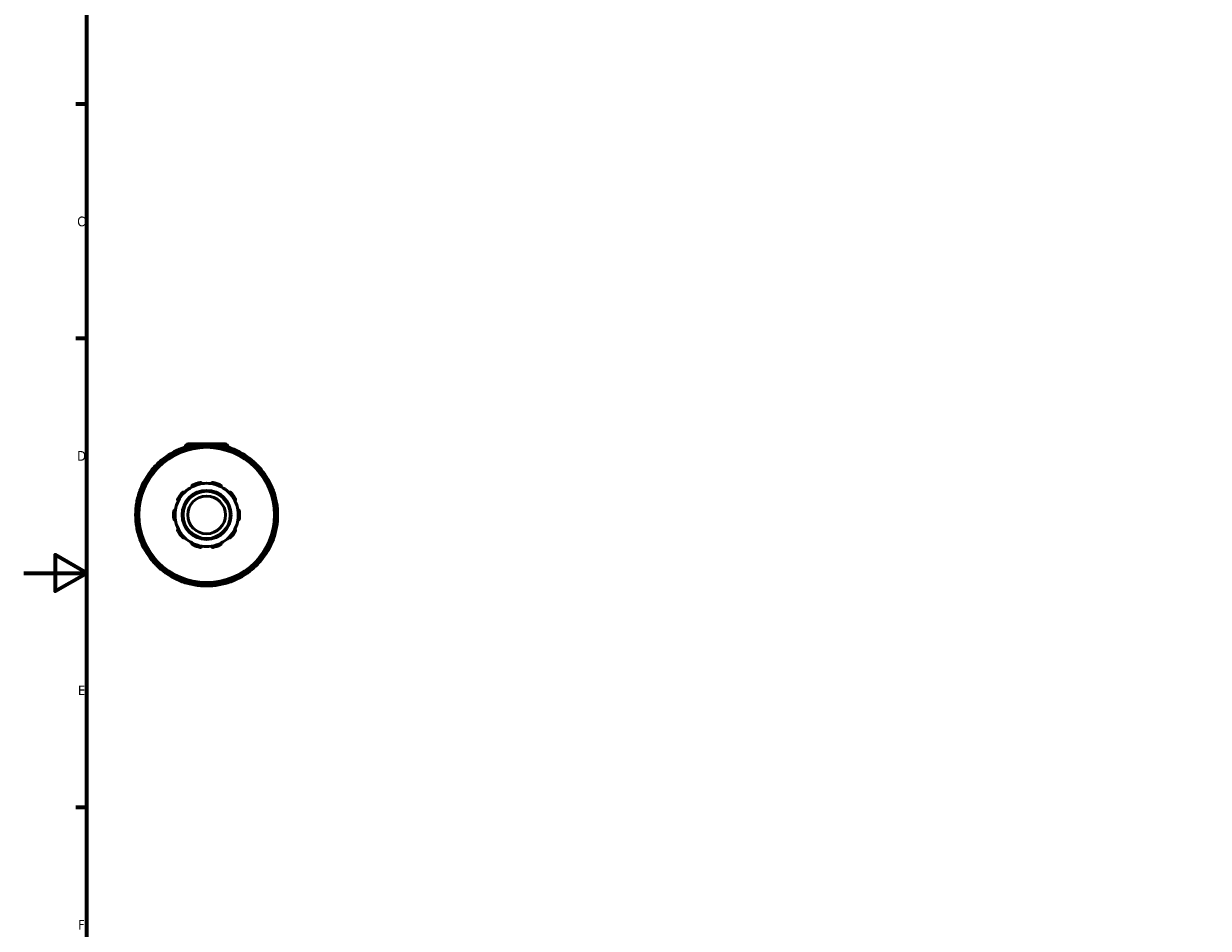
# Model space of a CAD drawing. Header units: millimetres. Extents: x -86 to 901, y -388 to 757.
# Tile 5 of 12: x 0 to 375, y 185 to 471. Entities that reach past the tile are written whole.
import ezdxf

# ---------------------------------------------------------------- set-up
doc = ezdxf.new("R2010")
doc.units = ezdxf.units.MM
for name, color, linetype, lineweight in [('Border (ANSI)', 7, 'Continuous', 70), ('Visible (ANSI)', 7, 'Continuous', 50), ('Visible Narrow (ANSI)', 7, 'Continuous', 35)]:
    doc.layers.add(name, color=color, linetype=linetype, lineweight=lineweight)
doc.styles.add('Note Text (ANSI)', font='tahoma.ttf')

# ---------------------------------------------------------------- blocks, each defined once
blk = doc.blocks.new('Borders Default Border')
at = {"layer": 'Border (ANSI)'}
for p, q in [((20, 445.5), (16.55, 445.5)), ((20, 371.25), (16.55, 371.25)), ((20, 222.75), (16.55, 222.75))]:
    blk.add_line(p, q, dxfattribs=at)
at = {"layer": 'Border (ANSI)', "flags": 128}
for points in [[(20, 20), (20, 574), (821, 574), (821, 20), (20, 20)], [(0, 297), (20, 297), (10, 302.77), (10, 291.23), (20, 297)]]:
    blk.add_lwpolyline(points, dxfattribs=at)
at = {"layer": 'Border (ANSI)', "char_height": 3.05, "attachment_point": 7, "style": 'Note Text (ANSI)'}
for s, insert in [('C', (16.95, 406.8)), ('D', (16.96, 332.6)), ('E', (17.21, 258.35)), ('F', (17.29, 184.1))]:
    blk.add_mtext(s, dxfattribs=dict(at, insert=insert))

msp = doc.modelspace()

# ---------------------------------------------------------------- linework, layer by layer
at = {"layer": 'Visible (ANSI)'}
for p, q in [((52.109, 337.927), (63.809, 337.927)), ((50.023, 335.923), (50.214, 335.591)), ((51.209, 337.027), (51.209, 336.891)), ((54.584, 336.762), (54.584, 337.145)), ((61.334, 337.145), (61.334, 336.762)), ((64.709, 337.027), (64.709, 336.891)), ((65.703, 335.591), (65.894, 335.923)), ((44.368, 332.216), (44.177, 332.548)), ((71.74, 332.548), (71.549, 332.216)), ((40.838, 329.209), (41.17, 329.018)), ((74.747, 329.018), (75.079, 329.209)), ((37.795, 323.172), (37.463, 323.363)), ((78.454, 323.363), (78.122, 323.172)), ((36.241, 318.802), (36.624, 318.802)), ((79.293, 318.802), (79.676, 318.802)), ((36.624, 312.052), (36.241, 312.052)), ((79.676, 312.052), (79.293, 312.052)), ((37.463, 307.491), (37.795, 307.683)), ((78.122, 307.683), (78.454, 307.491)), ((41.17, 301.837), (40.838, 301.646)), ((75.079, 301.646), (74.747, 301.837)), ((44.177, 298.307), (44.368, 298.638)), ((71.549, 298.638), (71.74, 298.307)), ((50.214, 295.263), (50.023, 294.932)), ((54.584, 293.71), (54.584, 294.093)), ((61.334, 294.093), (61.334, 293.71)), ((65.894, 294.932), (65.703, 295.263))]:
    msp.add_line(p, q, dxfattribs=at)
for radius in [21.6, 7.774, 7.475, 5.98]:
    msp.add_circle((57.959, 315.427), radius, dxfattribs=at)
for centre, radius, start, end in [((52.109, 337.027), 0.9, 90, 180), ((57.959, 315.427), 22.5, 80.01505, 99.98495), ((63.809, 337.027), 0.9, 0, 90), ((57.959, 315.427), 22.5, 110.01505, 129.98495), ((50.411, 336.147), 0.449, 110.01505, 210), ((57.959, 315.427), 22.5, 99.98495, 110.01505), ((54.135, 337.145), 0.449, 0, 99.98495), ((61.782, 337.145), 0.448, 80.01505, 180), ((57.959, 315.427), 22.5, 69.98495, 80.01505), ((57.959, 315.427), 22.5, 50.01505, 69.98495), ((65.506, 336.147), 0.449, 330, 69.98495), ((57.959, 315.427), 22.5, 129.98495, 140.01505), ((43.789, 332.324), 0.448, 30, 129.98495), ((72.129, 332.324), 0.449, 50.01505, 150), ((57.959, 315.427), 22.5, 39.98495, 50.01505), ((57.959, 315.427), 22.5, 140.01505, 159.98495), ((41.062, 329.597), 0.448, 140.01505, 240), ((74.855, 329.597), 0.449, 300, 39.98495), ((57.959, 315.427), 22.5, 20.01505, 39.98495), ((57.959, 315.427), 22.5, 159.98495, 170.01505), ((37.239, 322.975), 0.448, 60, 159.98495), ((57.959, 315.427), 10.017, 117.41632, 134.58368), ((57.959, 315.427), 10.017, 98.58368, 117.41632), ((57.959, 315.427), 10.465, 101.14938, 114.85062), ((57.959, 315.427), 10.016, 81.41632, 98.58368), ((57.959, 315.427), 10.017, 62.58368, 81.41632), ((57.959, 315.427), 10.465, 65.14938, 78.85062), ((57.959, 315.427), 10.017, 45.41632, 62.58368), ((78.678, 322.975), 0.448, 20.01505, 120), ((57.959, 315.427), 22.5, 9.98495, 20.01505), ((57.959, 315.427), 22.5, 170.01505, 189.98495), ((36.241, 319.251), 0.448, 170.01505, 270), ((57.959, 315.427), 10.017, 153.41632, 170.58368), ((57.959, 315.427), 10.465, 137.14938, 150.85062), ((57.959, 315.427), 10.017, 134.58368, 153.41632), ((57.959, 315.427), 10.017, 26.58368, 45.41632), ((57.959, 315.427), 10.465, 29.14938, 42.85062), ((57.959, 315.427), 10.017, 9.41632, 26.58368), ((79.676, 319.251), 0.449, 270, 9.98495), ((57.959, 315.427), 22.5, 350.01505, 9.98495), ((57.959, 315.427), 10.465, 173.14938, 186.85062), ((57.959, 315.427), 10.017, 170.58368, 189.41632), ((57.959, 315.427), 10.017, 350.58368, 9.41632), ((57.959, 315.427), 10.465, 353.14938, 6.85062), ((36.241, 311.604), 0.448, 90, 189.98495), ((57.959, 315.427), 22.5, 189.98495, 200.01505), ((57.959, 315.427), 10.017, 189.41632, 206.58368), ((57.959, 315.427), 10.017, 333.41632, 350.58368), ((57.959, 315.427), 22.5, 339.98495, 350.01505), ((79.676, 311.604), 0.448, 350.01505, 90), ((57.959, 315.427), 10.465, 209.14938, 222.85062), ((57.959, 315.427), 10.016, 206.58368, 225.41632), ((57.959, 315.427), 10.016, 225.41632, 242.58368), ((57.959, 315.427), 10.016, 297.41632, 314.58368), ((57.959, 315.427), 10.016, 314.58368, 333.41632), ((57.959, 315.427), 10.465, 317.14938, 330.85062), ((57.959, 315.427), 22.5, 200.01505, 219.98495), ((37.239, 307.88), 0.449, 200.01505, 300), ((57.959, 315.427), 10.017, 242.58368, 261.41632), ((57.959, 315.427), 10.465, 245.14938, 258.85062), ((57.959, 315.427), 10.016, 261.41632, 278.58368), ((57.959, 315.427), 10.017, 278.58368, 297.41632), ((57.959, 315.427), 10.465, 281.14938, 294.85062), ((57.959, 315.427), 22.5, 320.01505, 339.98495), ((78.678, 307.88), 0.448, 240, 339.98495), ((41.062, 301.257), 0.448, 120, 219.98495), ((57.959, 315.427), 22.5, 219.98495, 230.01505), ((57.959, 315.427), 22.5, 309.98495, 320.01505), ((74.855, 301.257), 0.449, 320.01505, 60), ((43.789, 298.531), 0.448, 230.01505, 330), ((57.959, 315.427), 22.5, 230.01505, 249.98495), ((57.959, 315.427), 22.5, 290.01505, 309.98495), ((72.129, 298.531), 0.449, 210, 309.98495), ((50.411, 294.708), 0.449, 150, 249.98495), ((57.959, 315.427), 22.5, 249.98495, 260.01505), ((54.135, 293.71), 0.449, 260.01505, 0), ((57.959, 315.427), 22.5, 260.01505, 279.98495), ((61.782, 293.71), 0.448, 180, 279.98495), ((57.959, 315.427), 22.5, 279.98495, 290.01505), ((65.506, 294.708), 0.449, 290.01505, 30)]:
    msp.add_arc(centre, radius, start, end, dxfattribs=at)
for points, knots in [([(53.346, 324.319), (53.324, 324.365), (53.307, 324.42), (53.297, 324.538), (53.304, 324.601), (53.342, 324.711), (53.37, 324.764), (53.43, 324.833), (53.453, 324.855), (53.504, 324.893), (53.532, 324.91), (53.561, 324.923)], [0.161263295, 0.161263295, 0.161263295, 0.161263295, 0.183059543, 0.183059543, 0.206269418, 0.206269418, 0.2253452, 0.2253452, 0.234883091, 0.234883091, 0.244420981, 0.244420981, 0.244420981, 0.244420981]), ([(55.935, 325.695), (55.966, 325.701), (55.998, 325.704), (56.062, 325.703), (56.093, 325.699), (56.183, 325.678), (56.237, 325.652), (56.332, 325.585), (56.375, 325.538), (56.436, 325.436), (56.455, 325.383), (56.464, 325.332)], [0.084571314, 0.084571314, 0.084571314, 0.084571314, 0.094109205, 0.094109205, 0.103647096, 0.103647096, 0.122722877, 0.122722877, 0.145932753, 0.145932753, 0.167729, 0.167729, 0.167729, 0.167729]), ([(59.454, 325.332), (59.462, 325.383), (59.481, 325.436), (59.542, 325.538), (59.585, 325.585), (59.68, 325.652), (59.734, 325.678), (59.824, 325.699), (59.855, 325.703), (59.919, 325.704), (59.951, 325.701), (59.982, 325.695)], [0.161263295, 0.161263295, 0.161263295, 0.161263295, 0.183059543, 0.183059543, 0.206269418, 0.206269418, 0.2253452, 0.2253452, 0.234883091, 0.234883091, 0.244420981, 0.244420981, 0.244420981, 0.244420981]), ([(62.356, 324.923), (62.385, 324.91), (62.413, 324.893), (62.464, 324.855), (62.487, 324.833), (62.547, 324.764), (62.576, 324.711), (62.613, 324.601), (62.62, 324.538), (62.61, 324.42), (62.594, 324.365), (62.571, 324.319)], [0.084571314, 0.084571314, 0.084571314, 0.084571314, 0.094109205, 0.094109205, 0.103647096, 0.103647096, 0.122722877, 0.122722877, 0.145932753, 0.145932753, 0.167729, 0.167729, 0.167729, 0.167729]), ([(49.001, 319.91), (48.955, 319.934), (48.91, 319.968), (48.832, 320.058), (48.801, 320.114), (48.767, 320.224), (48.758, 320.283), (48.766, 320.375), (48.772, 320.407), (48.791, 320.467), (48.803, 320.497), (48.819, 320.525)], [0.161263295, 0.161263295, 0.161263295, 0.161263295, 0.183059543, 0.183059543, 0.206269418, 0.206269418, 0.2253452, 0.2253452, 0.234883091, 0.234883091, 0.244420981, 0.244420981, 0.244420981, 0.244420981]), ([(50.286, 322.545), (50.308, 322.568), (50.332, 322.589), (50.384, 322.625), (50.412, 322.641), (50.497, 322.677), (50.556, 322.687), (50.672, 322.689), (50.735, 322.676), (50.844, 322.63), (50.89, 322.598), (50.927, 322.561)], [0.084571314, 0.084571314, 0.084571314, 0.084571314, 0.094109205, 0.094109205, 0.103647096, 0.103647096, 0.122722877, 0.122722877, 0.145932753, 0.145932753, 0.167729, 0.167729, 0.167729, 0.167729]), ([(64.99, 322.561), (65.027, 322.598), (65.073, 322.63), (65.182, 322.676), (65.245, 322.689), (65.361, 322.687), (65.42, 322.677), (65.505, 322.641), (65.533, 322.625), (65.585, 322.589), (65.609, 322.568), (65.631, 322.545)], [0.161263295, 0.161263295, 0.161263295, 0.161263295, 0.183059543, 0.183059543, 0.206269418, 0.206269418, 0.2253452, 0.2253452, 0.234883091, 0.234883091, 0.244420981, 0.244420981, 0.244420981, 0.244420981]), ([(67.098, 320.525), (67.114, 320.497), (67.126, 320.467), (67.145, 320.407), (67.151, 320.375), (67.159, 320.283), (67.15, 320.224), (67.116, 320.114), (67.085, 320.058), (67.007, 319.968), (66.962, 319.934), (66.916, 319.91)], [0.084571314, 0.084571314, 0.084571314, 0.084571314, 0.094109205, 0.094109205, 0.103647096, 0.103647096, 0.122722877, 0.122722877, 0.145932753, 0.145932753, 0.167729, 0.167729, 0.167729, 0.167729]), ([(47.568, 316.676), (47.572, 316.707), (47.579, 316.739), (47.6, 316.799), (47.614, 316.827), (47.661, 316.906), (47.703, 316.95), (47.795, 317.019), (47.854, 317.046), (47.969, 317.072), (48.026, 317.073), (48.077, 317.066)], [0.084571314, 0.084571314, 0.084571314, 0.084571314, 0.094109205, 0.094109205, 0.103647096, 0.103647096, 0.122722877, 0.122722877, 0.145932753, 0.145932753, 0.167729, 0.167729, 0.167729, 0.167729]), ([(67.84, 317.066), (67.891, 317.073), (67.948, 317.072), (68.063, 317.046), (68.122, 317.019), (68.214, 316.95), (68.256, 316.906), (68.304, 316.827), (68.317, 316.799), (68.338, 316.739), (68.345, 316.707), (68.349, 316.676)], [0.161263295, 0.161263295, 0.161263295, 0.161263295, 0.183059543, 0.183059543, 0.206269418, 0.206269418, 0.2253452, 0.2253452, 0.234883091, 0.234883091, 0.244420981, 0.244420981, 0.244420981, 0.244420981]), ([(48.077, 313.789), (48.026, 313.781), (47.969, 313.783), (47.854, 313.809), (47.795, 313.836), (47.703, 313.905), (47.661, 313.948), (47.614, 314.027), (47.6, 314.056), (47.579, 314.116), (47.572, 314.148), (47.568, 314.179)], [0.161263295, 0.161263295, 0.161263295, 0.161263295, 0.183059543, 0.183059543, 0.206269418, 0.206269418, 0.2253452, 0.2253452, 0.234883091, 0.234883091, 0.244420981, 0.244420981, 0.244420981, 0.244420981]), ([(68.349, 314.179), (68.345, 314.148), (68.338, 314.116), (68.317, 314.056), (68.304, 314.027), (68.256, 313.948), (68.214, 313.905), (68.122, 313.836), (68.063, 313.809), (67.948, 313.783), (67.891, 313.781), (67.84, 313.789)], [0.084571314, 0.084571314, 0.084571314, 0.084571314, 0.094109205, 0.094109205, 0.103647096, 0.103647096, 0.122722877, 0.122722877, 0.145932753, 0.145932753, 0.167729, 0.167729, 0.167729, 0.167729]), ([(48.819, 310.33), (48.803, 310.358), (48.791, 310.387), (48.772, 310.448), (48.766, 310.479), (48.758, 310.571), (48.767, 310.631), (48.801, 310.741), (48.832, 310.797), (48.91, 310.886), (48.955, 310.921), (49.001, 310.945)], [0.084571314, 0.084571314, 0.084571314, 0.084571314, 0.094109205, 0.094109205, 0.103647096, 0.103647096, 0.122722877, 0.122722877, 0.145932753, 0.145932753, 0.167729, 0.167729, 0.167729, 0.167729]), ([(50.927, 308.293), (50.89, 308.257), (50.844, 308.225), (50.735, 308.179), (50.672, 308.166), (50.556, 308.168), (50.497, 308.178), (50.412, 308.214), (50.384, 308.229), (50.332, 308.266), (50.308, 308.287), (50.286, 308.31)], [0.161263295, 0.161263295, 0.161263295, 0.161263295, 0.183059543, 0.183059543, 0.206269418, 0.206269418, 0.2253452, 0.2253452, 0.234883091, 0.234883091, 0.244420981, 0.244420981, 0.244420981, 0.244420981]), ([(65.631, 308.31), (65.609, 308.287), (65.585, 308.266), (65.533, 308.229), (65.505, 308.214), (65.42, 308.178), (65.361, 308.168), (65.245, 308.166), (65.182, 308.179), (65.073, 308.225), (65.027, 308.257), (64.99, 308.293)], [0.084571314, 0.084571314, 0.084571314, 0.084571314, 0.094109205, 0.094109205, 0.103647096, 0.103647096, 0.122722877, 0.122722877, 0.145932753, 0.145932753, 0.167729, 0.167729, 0.167729, 0.167729]), ([(66.916, 310.945), (66.962, 310.921), (67.007, 310.886), (67.085, 310.797), (67.116, 310.741), (67.15, 310.631), (67.159, 310.571), (67.151, 310.479), (67.145, 310.448), (67.126, 310.387), (67.114, 310.358), (67.098, 310.33)], [0.161263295, 0.161263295, 0.161263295, 0.161263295, 0.183059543, 0.183059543, 0.206269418, 0.206269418, 0.2253452, 0.2253452, 0.234883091, 0.234883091, 0.244420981, 0.244420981, 0.244420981, 0.244420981]), ([(53.561, 305.931), (53.532, 305.945), (53.504, 305.961), (53.453, 306), (53.43, 306.021), (53.37, 306.091), (53.342, 306.144), (53.304, 306.253), (53.297, 306.317), (53.307, 306.435), (53.324, 306.489), (53.346, 306.536)], [0.084571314, 0.084571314, 0.084571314, 0.084571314, 0.094109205, 0.094109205, 0.103647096, 0.103647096, 0.122722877, 0.122722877, 0.145932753, 0.145932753, 0.167729, 0.167729, 0.167729, 0.167729]), ([(56.464, 305.523), (56.455, 305.472), (56.436, 305.419), (56.375, 305.317), (56.332, 305.27), (56.237, 305.203), (56.183, 305.177), (56.093, 305.156), (56.062, 305.152), (55.998, 305.151), (55.966, 305.154), (55.935, 305.16)], [0.161263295, 0.161263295, 0.161263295, 0.161263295, 0.183059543, 0.183059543, 0.206269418, 0.206269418, 0.2253452, 0.2253452, 0.234883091, 0.234883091, 0.244420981, 0.244420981, 0.244420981, 0.244420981]), ([(59.982, 305.16), (59.951, 305.154), (59.919, 305.151), (59.855, 305.152), (59.824, 305.156), (59.734, 305.177), (59.68, 305.203), (59.585, 305.27), (59.542, 305.317), (59.481, 305.419), (59.462, 305.472), (59.454, 305.523)], [0.084571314, 0.084571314, 0.084571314, 0.084571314, 0.094109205, 0.094109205, 0.103647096, 0.103647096, 0.122722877, 0.122722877, 0.145932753, 0.145932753, 0.167729, 0.167729, 0.167729, 0.167729]), ([(62.571, 306.536), (62.594, 306.489), (62.61, 306.435), (62.62, 306.317), (62.613, 306.253), (62.576, 306.144), (62.547, 306.091), (62.487, 306.021), (62.464, 306), (62.413, 305.961), (62.385, 305.945), (62.356, 305.931)], [0.161263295, 0.161263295, 0.161263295, 0.161263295, 0.183059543, 0.183059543, 0.206269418, 0.206269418, 0.2253452, 0.2253452, 0.234883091, 0.234883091, 0.244420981, 0.244420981, 0.244420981, 0.244420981])]:
    msp.add_open_spline(points, degree=3, knots=knots, dxfattribs=at)
at = {"layer": 'Visible Narrow (ANSI)'}
for p, q in [((50.024, 335.923), (50.381, 336.129)), ((50.258, 336.567), (50.399, 336.18)), ((50.629, 335.77), (50.423, 336.127)), ((51.615, 337.027), (51.21, 337.027)), ((54.129, 337.18), (54.058, 337.585)), ((54.135, 337.122), (54.135, 336.709)), ((54.17, 337.145), (54.582, 337.145)), ((61.335, 337.145), (61.747, 337.145)), ((61.782, 336.709), (61.782, 337.122)), ((61.86, 337.585), (61.788, 337.18)), ((64.707, 337.027), (64.302, 337.027)), ((65.495, 336.127), (65.288, 335.77)), ((65.518, 336.18), (65.659, 336.567)), ((65.537, 336.129), (65.893, 335.923)), ((43.766, 332.35), (43.501, 332.666)), ((43.8, 332.304), (44.006, 331.946)), ((43.819, 332.341), (44.176, 332.547)), ((71.741, 332.547), (72.098, 332.341)), ((71.911, 331.946), (72.117, 332.304)), ((72.416, 332.666), (72.151, 332.35)), ((40.72, 329.885), (41.035, 329.62)), ((40.839, 329.21), (41.045, 329.567)), ((41.44, 329.38), (41.082, 329.586)), ((74.835, 329.586), (74.477, 329.38)), ((74.872, 329.567), (75.078, 329.21)), ((74.882, 329.62), (75.197, 329.885)), ((37.206, 322.987), (36.819, 323.128)), ((37.256, 323.005), (37.462, 323.362)), ((37.259, 322.963), (37.616, 322.757)), ((78.301, 322.757), (78.658, 322.963)), ((78.455, 323.362), (78.661, 323.005)), ((79.098, 323.128), (78.711, 322.987)), ((35.801, 319.328), (36.206, 319.257)), ((36.241, 318.804), (36.241, 319.216)), ((36.677, 319.251), (36.264, 319.251)), ((79.653, 319.251), (79.24, 319.251)), ((79.676, 319.216), (79.676, 318.804)), ((79.711, 319.257), (80.116, 319.328)), ((36.206, 311.598), (35.801, 311.526)), ((36.241, 311.639), (36.241, 312.051)), ((36.264, 311.604), (36.677, 311.604)), ((79.24, 311.604), (79.653, 311.604)), ((79.676, 312.051), (79.676, 311.639)), ((80.116, 311.526), (79.711, 311.598)), ((36.819, 307.727), (37.206, 307.868)), ((37.462, 307.493), (37.256, 307.849)), ((37.616, 308.098), (37.259, 307.891)), ((78.658, 307.891), (78.301, 308.098)), ((78.661, 307.849), (78.455, 307.493)), ((78.711, 307.868), (79.098, 307.727)), ((41.035, 301.235), (40.72, 300.97)), ((41.045, 301.288), (40.839, 301.645)), ((41.082, 301.269), (41.44, 301.475)), ((74.477, 301.475), (74.835, 301.269)), ((75.078, 301.645), (74.872, 301.288)), ((75.197, 300.97), (74.882, 301.235)), ((43.501, 298.189), (43.766, 298.504)), ((44.006, 298.909), (43.8, 298.551)), ((44.176, 298.308), (43.819, 298.514)), ((72.098, 298.514), (71.741, 298.308)), ((72.117, 298.551), (71.911, 298.909)), ((72.151, 298.504), (72.416, 298.189)), ((50.381, 294.725), (50.024, 294.931)), ((50.399, 294.675), (50.258, 294.288)), ((50.423, 294.728), (50.629, 295.085)), ((54.058, 293.27), (54.129, 293.675)), ((54.135, 294.146), (54.135, 293.733)), ((54.582, 293.71), (54.17, 293.71)), ((61.747, 293.71), (61.335, 293.71)), ((61.782, 293.733), (61.782, 294.146)), ((61.788, 293.675), (61.86, 293.27)), ((65.288, 295.085), (65.495, 294.728)), ((65.659, 294.288), (65.518, 294.675)), ((65.893, 294.931), (65.537, 294.725))]:
    msp.add_line(p, q, dxfattribs=at)
msp.add_circle((57.959, 315.427), 21.301, dxfattribs=at)
for radius, start, end in [(22.052, 112.06235, 127.93765), (22.051, 100.48646, 109.51354), (22.052, 82.06235, 97.93765), (22.052, 70.48646, 79.51354), (22.052, 52.06235, 67.93765), (22.052, 130.48646, 139.51354), (22.051, 40.48646, 49.51354), (22.052, 142.06235, 157.93765), (22.052, 22.06235, 37.93765), (22.052, 160.48646, 169.51354), (22.051, 10.48646, 19.51354), (22.051, 172.06235, 187.93765), (22.051, 352.06235, 7.93765), (22.052, 190.48646, 199.51354), (22.051, 340.48646, 349.51354), (22.051, 202.06235, 217.93765), (22.052, 322.06235, 337.93765), (22.052, 220.48646, 229.51354), (22.052, 310.48646, 319.51354), (22.052, 232.06235, 247.93765), (22.051, 292.06235, 307.93765), (22.052, 250.48646, 259.51354), (22.052, 262.06235, 277.93765), (22.052, 280.48646, 289.51354)]:
    msp.add_arc((57.959, 315.427), radius, start, end, dxfattribs=at)

# ---------------------------------------------------------------- block references
msp.add_blockref('Borders Default Border', (0, 0))

doc.saveas('drawing.dxf')
